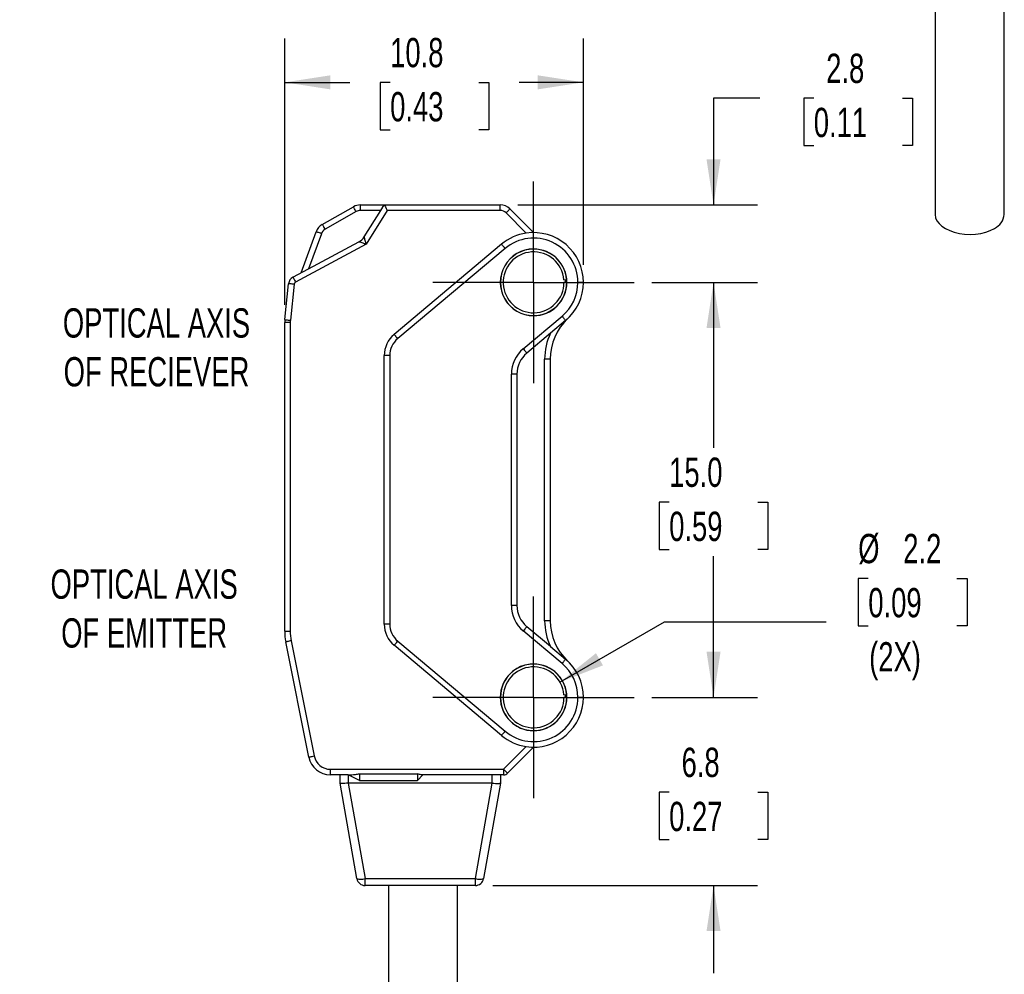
# Model space of a CAD drawing. Header units: millimetres. Extents: x 3 to 273, y 3 to 210.
# Tile 4 of 7: x 93 to 128, y 36 to 70. Entities that reach past the tile are written whole.
import ezdxf

# ---------------------------------------------------------------- set-up
doc = ezdxf.new("R2010")
doc.units = ezdxf.units.MM
doc.header["$LTSCALE"] = 0.5
doc.linetypes.add('CENTERX2', pattern=[20.32, 12.7, -2.54, 2.54, -2.54])
doc.layers.add('CENTER', color=40, linetype='CENTERX2')
doc.layers.add('DIMENSIONS', color=140, linetype='Continuous', lineweight=25)
doc.styles.add('SLDTEXTSTYLE0', font='TXT', dxfattribs={"width": 0.7})
doc.dimstyles.new('SLDDIMSTYLE0', dxfattribs={"dimtxt": 1.079004, "dimasz": 1.651, "dimexe": 0, "dimexo": 0.0625, "dimgap": 0.269751, "dimtad": 0, "dimtih": 1, "dimtoh": 1, "dimrnd": 1e-09, "dimzin": 12, "dimdsep": 46, "dimtxsty": 'SLDTEXTSTYLE0', "dimsah": 1, "dimcen": 0.09, "dimadec": 0, "dimazin": 3, "dimtfac": 1, "dimtmove": 0, "dimatfit": 0, "dimfxl": 0, "dimfrac": 2, "dimtolj": 1, "dimtzin": 12, "dimarcsym": 0})
doc.dimstyles.new('SLDDIMSTYLE1', dxfattribs={"dimtxt": 1.079004, "dimasz": 1.651, "dimexe": 0, "dimexo": 0.0625, "dimgap": 0.269751, "dimtad": 0, "dimtih": 1, "dimtoh": 1, "dimrnd": 1e-09, "dimzin": 12, "dimdsep": 46, "dimtxsty": 'SLDTEXTSTYLE0', "dimsah": 1, "dimcen": 0.09, "dimadec": 0, "dimazin": 3, "dimtfac": 1, "dimtofl": 0, "dimtmove": 0, "dimatfit": 3, "dimfxl": 0, "dimfrac": 2, "dimtolj": 1, "dimtzin": 12, "dimarcsym": 0})
doc.dimstyles.new('SLDDIMSTYLE3', dxfattribs={"dimtxt": 1.079004, "dimasz": 1.651, "dimexe": 0, "dimexo": 0.0625, "dimgap": 0.269751, "dimtad": 0, "dimtih": 1, "dimtoh": 1, "dimrnd": 1e-09, "dimzin": 4, "dimdsep": 46, "dimtxsty": 'SLDTEXTSTYLE0', "dimsah": 1, "dimcen": 0.09, "dimadec": 0, "dimazin": 1, "dimtfac": 1, "dimtofl": 0, "dimtmove": 0, "dimatfit": 3, "dimfxl": 0, "dimfrac": 2, "dimtolj": 1, "dimtzin": 12, "dimarcsym": 0})
doc.dimstyles.new('SLDDIMSTYLE4', dxfattribs={"dimtxt": 1.079004, "dimasz": 1.651, "dimexe": 0, "dimexo": 0.0625, "dimgap": 0.269751, "dimtad": 0, "dimtih": 1, "dimtoh": 1, "dimrnd": 1e-09, "dimzin": 12, "dimdsep": 46, "dimtxsty": 'SLDTEXTSTYLE0', "dimsah": 1, "dimcen": 0, "dimadec": 0, "dimazin": 3, "dimtfac": 1, "dimtofl": 0, "dimtmove": 0, "dimatfit": 3, "dimfxl": 0, "dimfrac": 2, "dimtolj": 1, "dimtzin": 12, "dimarcsym": 0})

# ---------------------------------------------------------------- blocks, each defined once
blk = doc.blocks.new('_D_7')
at = {"layer": 'DIMENSIONS'}
for p, q in [((102.303, 59.704), (102.303, 69.338)), ((113.103, 61.156), (113.103, 69.338)), ((102.303, 67.751), (104.654, 67.751)), ((106.116, 67.751), (105.753, 67.751)), ((105.753, 67.751), (105.753, 66.036)), ((109.322, 67.751), (109.684, 67.751)), ((109.684, 67.751), (109.684, 66.036)), ((113.103, 67.751), (110.784, 67.751)), ((105.753, 66.036), (106.116, 66.036)), ((109.684, 66.036), (109.322, 66.036))]:
    blk.add_line(p, q, dxfattribs=at)
for points in [[(102.303, 67.751), (103.954, 67.497), (103.954, 68.005)], [(113.103, 67.751), (111.452, 68.005), (111.452, 67.497)]]:
    blk.add_solid(points, dxfattribs=at)
at = {"layer": 'DIMENSIONS', "char_height": 1.0583, "attachment_point": 1, "style": 'SLDTEXTSTYLE0'}
for s, insert in [('10.8', (106.116, 69.357)), ('0.43', (106.116, 67.4))]:
    blk.add_mtext(s, dxfattribs=dict(at, insert=insert))
blk = doc.blocks.new('_D_8')
at = {"layer": 'DIMENSIONS'}
for p, q in [((117.81, 45.521), (117.81, 48.696)), ((115.578, 45.521), (119.397, 45.521)), ((116.206, 42.095), (115.844, 42.095)), ((115.844, 42.095), (115.844, 40.38)), ((119.413, 42.095), (119.775, 42.095)), ((119.775, 42.095), (119.775, 40.38)), ((115.844, 40.38), (116.206, 40.38)), ((119.775, 40.38), (119.413, 40.38)), ((109.834, 38.721), (119.397, 38.721)), ((117.81, 38.721), (117.81, 35.546))]:
    blk.add_line(p, q, dxfattribs=at)
for points in [[(117.81, 45.521), (118.064, 47.172), (117.556, 47.172)], [(117.81, 38.721), (117.556, 37.07), (118.064, 37.07)]]:
    blk.add_solid(points, dxfattribs=at)
at = {"layer": 'DIMENSIONS', "char_height": 1.0583, "attachment_point": 1, "style": 'SLDTEXTSTYLE0'}
for s, insert in [('6.8', (116.655, 43.701)), ('0.27', (116.206, 41.745))]:
    blk.add_mtext(s, dxfattribs=dict(at, insert=insert))
blk = doc.blocks.new('_D_9')
at = {"layer": 'DIMENSIONS'}
for p, q in [((115.578, 60.521), (119.397, 60.521)), ((117.81, 60.521), (117.81, 54.538)), ((116.206, 52.582), (115.844, 52.582)), ((115.844, 52.582), (115.844, 50.867)), ((119.413, 52.582), (119.775, 52.582)), ((119.775, 52.582), (119.775, 50.867)), ((115.844, 50.867), (116.206, 50.867)), ((117.81, 45.521), (117.81, 50.625)), ((119.775, 50.867), (119.413, 50.867)), ((115.578, 45.521), (119.397, 45.521))]:
    blk.add_line(p, q, dxfattribs=at)
for points in [[(117.81, 60.521), (117.556, 58.87), (118.064, 58.87)], [(117.81, 45.521), (118.064, 47.172), (117.556, 47.172)]]:
    blk.add_solid(points, dxfattribs=at)
at = {"layer": 'DIMENSIONS', "char_height": 1.0583, "attachment_point": 1, "style": 'SLDTEXTSTYLE0'}
for s, insert in [('15.0', (116.206, 54.188)), ('0.59', (116.206, 52.231))]:
    blk.add_mtext(s, dxfattribs=dict(at, insert=insert))
blk = doc.blocks.new('_D_10')
at = {"layer": 'DIMENSIONS'}
for p, q in [((119.49, 67.182), (117.81, 67.182)), ((117.81, 67.182), (117.81, 63.321)), ((121.435, 67.182), (121.073, 67.182)), ((121.073, 67.182), (121.073, 65.467)), ((124.641, 67.182), (125.004, 67.182)), ((125.004, 67.182), (125.004, 65.467)), ((121.073, 65.467), (121.435, 65.467)), ((125.004, 65.467), (124.641, 65.467)), ((110.731, 63.321), (119.397, 63.321)), ((115.578, 60.521), (119.397, 60.521)), ((117.81, 60.521), (117.81, 57.346))]:
    blk.add_line(p, q, dxfattribs=at)
for points in [[(117.81, 63.321), (118.064, 64.972), (117.556, 64.972)], [(117.81, 60.521), (117.556, 58.87), (118.064, 58.87)]]:
    blk.add_solid(points, dxfattribs=at)
at = {"layer": 'DIMENSIONS', "char_height": 1.0583, "attachment_point": 1, "style": 'SLDTEXTSTYLE0'}
for s, insert in [('2.8', (121.884, 68.788)), ('0.11', (121.435, 66.831))]:
    blk.add_mtext(s, dxfattribs=dict(at, insert=insert))
blk = doc.blocks.new('_D_11')
at = {"layer": 'DIMENSIONS'}
for p, q in [((123.407, 49.823), (123.045, 49.823)), ((123.045, 49.823), (123.045, 48.108)), ((126.614, 49.823), (126.976, 49.823)), ((126.976, 49.823), (126.976, 48.108)), ((112.255, 46.071), (116.04, 48.256)), ((116.04, 48.256), (121.889, 48.256)), ((123.045, 48.108), (123.407, 48.108)), ((126.976, 48.108), (126.614, 48.108))]:
    blk.add_line(p, q, dxfattribs=at)
blk.add_solid([(112.255, 46.071), (113.812, 46.677), (113.558, 47.117)], dxfattribs=at)
at = {"layer": 'DIMENSIONS', "char_height": 1.0583, "attachment_point": 1, "style": 'SLDTEXTSTYLE0'}
for s, insert in [('%%c', (123.041, 51.429)), ('2.2', (124.671, 51.429)), ('0.09', (123.407, 49.473)), ('(2X)', (123.438, 47.516))]:
    blk.add_mtext(s, dxfattribs=dict(at, insert=insert))
blk = doc.blocks.new('SW_CENTERMARKSYMBOL_2')
at = {"layer": 'CENTER', "color": 0}
for p, q in [((0, 2.54), (0, 3.64)), ((0, 0), (0, 2.54)), ((-2.54, 0), (-3.64, 0)), ((0, 0), (-2.54, 0)), ((0, 0), (0, -2.54)), ((0, 0), (2.54, 0)), ((2.54, 0), (3.64, 0)), ((0, -2.54), (0, -3.64))]:
    blk.add_line(p, q, dxfattribs=at)
blk = doc.blocks.new('SW_CENTERMARKSYMBOL_3')
at = {"layer": 'CENTER', "color": 0}
for p, q in [((0, 2.54), (0, 3.64)), ((0, 0), (0, 2.54)), ((-2.54, 0), (-3.64, 0)), ((0, 0), (-2.54, 0)), ((0, 0), (0, -2.54)), ((0, 0), (2.54, 0)), ((2.54, 0), (3.64, 0)), ((0, -2.54), (0, -3.64))]:
    blk.add_line(p, q, dxfattribs=at)

msp = doc.modelspace()

# ---------------------------------------------------------------- linework, layer by layer
for p, q in [((125.82489, 75.83199), (125.82489, 62.97767)), ((128.32489, 62.97767), (128.32489, 75.66871)), ((103.66216, 62.6123), (104.78752, 63.25536)), ((104.88674, 63.08171), (103.76139, 62.43866)), ((105.03559, 63.32124), (105.03559, 63.12124)), ((105.03559, 63.32124), (105.9028, 63.32124)), ((105.77674, 63.12124), (105.03559, 63.12124)), ((105.17294, 62.16328), (105.77674, 63.12124)), ((106.01316, 63.12124), (105.24395, 61.90086)), ((105.77674, 63.12124), (105.9028, 63.32124)), ((105.9028, 63.32124), (110.0957, 63.32124)), ((110.0957, 63.12124), (106.01316, 63.12124)), ((110.0957, 63.12124), (110.0957, 63.32124)), ((111.03935, 62.30186), (110.30783, 63.03337)), ((110.44925, 63.1748), (111.3028, 62.32124)), ((102.9028, 60.8674), (103.44021, 62.3487)), ((103.62822, 62.28049), (103.16721, 61.00977)), ((103.16721, 61.00977), (104.987, 61.98965)), ((105.24395, 61.90086), (102.69573, 60.52874)), ((110.14579, 61.90012), (106.26002, 58.63957)), ((110.27434, 61.74691), (106.38857, 58.48636)), ((102.60091, 60.70483), (103.16721, 61.00977)), ((112.39862, 60.61711), (112.49824, 60.62583)), ((102.30828, 59.17336), (102.44478, 60.47205)), ((102.64368, 60.45115), (102.50719, 59.15246)), ((112.5028, 60.52124), (112.4028, 60.52124)), ((113.1028, 60.52124), (112.9028, 60.52124)), ((110.93146, 58.12099), (112.33126, 59.29557)), ((112.45982, 59.14236), (111.90922, 58.68035)), ((102.5028, 59.06883), (102.3028, 59.06883)), ((102.3028, 47.91928), (102.3028, 59.06883)), ((102.5028, 59.06883), (102.5028, 47.91928)), ((111.90922, 58.68035), (111.06002, 57.96778)), ((106.1028, 57.87353), (105.9028, 57.87353)), ((105.9028, 48.16895), (105.9028, 57.87353)), ((106.1028, 57.87353), (106.1028, 48.16895)), ((111.9028, 57.74996), (111.7028, 57.74996)), ((111.7028, 48.29252), (111.7028, 57.74996)), ((111.9028, 57.74996), (111.9028, 48.29252)), ((110.5028, 48.84074), (110.5028, 57.20174)), ((110.7028, 57.20174), (110.5028, 57.20174)), ((110.7028, 57.20174), (110.7028, 48.84074)), ((110.7028, 48.84074), (110.5028, 48.84074)), ((106.1028, 48.16895), (105.9028, 48.16895)), ((111.90922, 47.36213), (111.06002, 48.0747)), ((111.9028, 48.29252), (111.7028, 48.29252)), ((102.3028, 47.91928), (102.5028, 47.91928)), ((112.33126, 46.74691), (110.93146, 47.92149)), ((103.17418, 43.36435), (102.34164, 47.52705)), ((102.53776, 47.56627), (103.3703, 43.40357)), ((110.14579, 44.14236), (106.26002, 47.40291)), ((106.38857, 47.55612), (110.27434, 44.29557)), ((111.90922, 47.36213), (112.45982, 46.90012)), ((112.39862, 45.61711), (112.49824, 45.62583)), ((112.5028, 45.52124), (112.4028, 45.52124)), ((113.1028, 45.52124), (112.9028, 45.52124)), ((110.21996, 42.92124), (111.03935, 43.74063)), ((111.3028, 43.72124), (110.36138, 42.77982)), ((103.95865, 42.92124), (110.21996, 42.92124)), ((103.95865, 42.72124), (103.95865, 42.92124)), ((105.0028, 42.76124), (107.1028, 42.76124)), ((105.0028, 42.76124), (105.0028, 42.52124)), ((107.1028, 42.76124), (107.1028, 42.52124)), ((110.21996, 42.92124), (110.21996, 42.72124)), ((104.6028, 42.72124), (103.95865, 42.72124)), ((104.3028, 42.42124), (104.3028, 42.72124)), ((104.9115, 38.96915), (104.30284, 42.42105)), ((104.59828, 42.42105), (105.20694, 38.96915)), ((105.0028, 42.52124), (104.6028, 42.72124)), ((104.6028, 42.72124), (104.6028, 42.42124)), ((109.8028, 42.42124), (104.6028, 42.42124)), ((105.0028, 42.52124), (107.1028, 42.52124)), ((107.1028, 42.52124), (107.3028, 42.72124)), ((109.8028, 42.72124), (107.3028, 42.72124)), ((109.19866, 38.96915), (109.80733, 42.42105)), ((110.10277, 42.42105), (109.49411, 38.96915)), ((110.21996, 42.72124), (109.8028, 42.72124)), ((109.8028, 42.42124), (109.8028, 42.72124)), ((110.1028, 42.72124), (110.1028, 42.42124)), ((105.20694, 38.96915), (109.19866, 38.96915)), ((105.20694, 38.72124), (105.20694, 38.96915)), ((109.19866, 38.72124), (109.19866, 38.96915)), ((109.19866, 38.72124), (105.20694, 38.72124)), ((106.0528, 38.72124), (106.0528, 31.45233)), ((108.5528, 31.45233), (108.5528, 38.72124))]:
    msp.add_line(p, q)
at = {"flags": 128}
for points in [[(104.88674, 63.08171), (104.86739, 63.11559), (104.84877, 63.14817), (104.83162, 63.17819), (104.81658, 63.2045), (104.80424, 63.2261), (104.79507, 63.24214), (104.78942, 63.25203), (104.78752, 63.25536)], [(105.9028, 63.32124), (105.90702, 63.31359), (105.92063, 63.28894), (105.94325, 63.24794), (105.97745, 63.18596), (106.01316, 63.12124)], [(110.44925, 63.1748), (110.44653, 63.17208), (110.43849, 63.16403), (110.42542, 63.15096), (110.40783, 63.13337), (110.3864, 63.11194), (110.36195, 63.08749), (110.33542, 63.06096), (110.30783, 63.03337)], [(125.82489, 62.97767), (125.82494, 62.97114), (125.8421, 62.85834), (125.88961, 62.74848), (125.96631, 62.64426), (126.07031, 62.54825), (126.19904, 62.46282), (126.34933, 62.39006), (126.5175, 62.33177), (126.69939, 62.28939), (126.89052, 62.26395), (127.08619, 62.25609), (127.28159, 62.26599), (127.4719, 62.29342), (127.65243, 62.3377), (127.81874, 62.39773), (127.96673, 62.47205)], [(103.62822, 62.28049), (103.59154, 62.2938), (103.55627, 62.3066), (103.52377, 62.31839), (103.49527, 62.32872), (103.47189, 62.33721), (103.45452, 62.34351), (103.44382, 62.34739), (103.44021, 62.3487)], [(103.66216, 62.6123), (103.66407, 62.60897), (103.66972, 62.59909), (103.67889, 62.58304), (103.69123, 62.56144), (103.70626, 62.53513), (103.72342, 62.50511), (103.74203, 62.47253), (103.76139, 62.43866)], [(110.27434, 61.74691), (110.24926, 61.7768), (110.22515, 61.80554), (110.20292, 61.83203), (110.18344, 61.85525), (110.16745, 61.8743), (110.15557, 61.88846), (110.14826, 61.89718), (110.14579, 61.90012)], [(102.60091, 60.70483), (102.60273, 60.70145), (102.60812, 60.69143), (102.61689, 60.67516), (102.62868, 60.65326), (102.64305, 60.62657), (102.65944, 60.59613), (102.67723, 60.56309), (102.69573, 60.52874)], [(102.64368, 60.45115), (102.60488, 60.45523), (102.56757, 60.45915), (102.53318, 60.46276), (102.50304, 60.46593), (102.4783, 60.46853), (102.45992, 60.47046), (102.4486, 60.47165), (102.44478, 60.47205)], [(102.30828, 59.17336), (102.3121, 59.17296), (102.32342, 59.17177), (102.3418, 59.16984), (102.36654, 59.16724), (102.39668, 59.16407), (102.43107, 59.16046), (102.46838, 59.15653), (102.50719, 59.15246)], [(112.33126, 59.29557), (112.35634, 59.26568), (112.38046, 59.23694), (112.40269, 59.21045), (112.42217, 59.18724), (112.43816, 59.16818), (112.45004, 59.15402), (112.45735, 59.14531), (112.45982, 59.14236)], [(106.38857, 58.48636), (106.36349, 58.51625), (106.33938, 58.545), (106.31715, 58.57148), (106.29767, 58.5947), (106.28168, 58.61375), (106.2698, 58.62791), (106.26249, 58.63663), (106.26002, 58.63957)], [(111.06002, 57.96778), (111.05755, 57.97073), (111.05023, 57.97945), (111.03835, 57.99361), (111.02236, 58.01266), (111.00288, 58.03588), (110.98066, 58.06236), (110.95654, 58.0911), (110.93146, 58.12099)], [(111.06002, 48.0747), (111.05755, 48.07175), (111.05023, 48.06303), (111.03835, 48.04888), (111.02236, 48.02982), (111.00288, 48.00661), (110.98066, 47.98012), (110.95654, 47.95138), (110.93146, 47.92149)], [(102.53776, 47.56627), (102.4995, 47.55862), (102.46271, 47.55126), (102.4288, 47.54448), (102.39908, 47.53854), (102.37469, 47.53366), (102.35657, 47.53003), (102.34541, 47.5278), (102.34164, 47.52705)], [(106.38857, 47.55612), (106.36349, 47.52623), (106.33938, 47.49749), (106.31715, 47.471), (106.29767, 47.44778), (106.28168, 47.42873), (106.2698, 47.41457), (106.26249, 47.40585), (106.26002, 47.40291)], [(112.45982, 46.90012), (112.45735, 46.89718), (112.45004, 46.88846), (112.43816, 46.8743), (112.42217, 46.85525), (112.40269, 46.83203), (112.38046, 46.80554), (112.35634, 46.7768), (112.33126, 46.74691)], [(110.14579, 44.14236), (110.14826, 44.1453), (110.15557, 44.15402), (110.16745, 44.16818), (110.18344, 44.18723), (110.20292, 44.21045), (110.22515, 44.23694), (110.24926, 44.26568), (110.27434, 44.29557)], [(103.17418, 43.36435), (103.17795, 43.3651), (103.18911, 43.36733), (103.20723, 43.37096), (103.23162, 43.37584), (103.26134, 43.38178), (103.29525, 43.38856), (103.33204, 43.39592), (103.3703, 43.40357)], [(110.21996, 42.92124), (110.24755, 42.89365), (110.27408, 42.86712), (110.29853, 42.84267), (110.31996, 42.82124), (110.33755, 42.80365), (110.35062, 42.79058), (110.35867, 42.78254), (110.36138, 42.77982)]]:
    msp.add_lwpolyline(points, dxfattribs=at)
for centre, radius, start, end in [((105.03558, 62.82127), 0.49997, 89.999002, 119.745715), ((105.03558, 62.82127), 0.29997, 89.998355, 119.746631), ((110.0957, 62.82124), 0.5, 45.000239, 90.000258), ((110.0957, 62.82123), 0.30001, 45.000858, 89.999828), ((127.70998, 63.03359), 0.61745, 294.571635, 354.804011), ((103.91024, 62.17818), 0.5, 119.745114, 160.059579), ((103.91023, 62.17818), 0.3, 119.745065, 160.059707), ((111.30281, 60.52124), 1.8, 359.999956, 98.416428), ((104.74995, 62.42989), 0.5, 298.300582, 327.776681), ((111.3028, 60.52125), 1.79999, 98.416186, 129.999993), ((111.3028, 60.52124), 1.6, 0.000032, 129.999978), ((111.3028, 60.52124), 1.205, 89.999999, 270.000001), ((111.3028, 60.52124), 1.2, 89.999987, 270.000013), ((111.3028, 60.52124), 1.1, 4.999999, 0.000048), ((111.3028, 60.52124), 1.205, 270.000007, 89.999993), ((111.30281, 60.52124), 1.2, 4.999932, 90.000095), ((102.74313, 60.44069), 0.3, 118.300518, 174.000007), ((102.74313, 60.44069), 0.1, 118.299718, 174.000806), ((111.30295, 60.52125), 1.14986, 359.99954, 5.000151), ((111.3028, 60.52124), 1.2, 269.999956, 0.000033), ((111.3028, 60.52124), 1.6, 310.000041, 359.999963), ((111.3028, 60.52124), 1.8, 310.000036, 359.99999), ((103.30301, 59.06882), 1.0002, 174.000386, 179.999252), ((103.30301, 59.06882), 0.80021, 174.000872, 179.999376), ((113.90281, 57.74996), 2, 133.173571, 179.999973), ((106.9028, 57.87353), 1, 129.999895, 180.000109), ((106.90281, 57.87353), 0.8, 130.000144, 179.999909), ((113.9028, 57.74996), 2.2, 154.981804, 180.000007), ((111.7028, 57.20174), 1.2, 129.999999, 180.000028), ((111.7028, 57.20174), 1, 129.999977, 180.000012), ((111.7028, 48.84074), 1.2, 179.999995, 230.000001), ((111.7028, 48.84074), 1, 179.999988, 230.000023), ((106.9028, 48.16895), 1, 180.00002, 230.000004), ((106.9028, 48.16895), 0.8, 180.000031, 229.999983), ((113.9028, 48.29252), 2.2, 179.999981, 205.01822), ((113.9028, 48.29252), 2, 179.999989, 226.82648), ((104.30285, 47.91929), 2.00005, 180.000176, 191.309834), ((104.3028, 47.91928), 1.79999, 179.999983, 191.309963), ((111.3028, 45.52124), 1.205, 90, 270), ((111.3028, 45.52124), 1.2, 89.999987, 270.000013), ((111.3028, 45.52124), 1.205, 270, 90), ((111.3028, 45.52124), 1.2, 4.999986, 90.000005), ((111.3028, 45.52124), 1.6, 0.000004, 49.999975), ((111.3028, 45.52124), 1.8, 0.000026, 49.999978), ((111.3028, 45.52124), 1.1, 4.999999, 0), ((111.30291, 45.52125), 1.14989, 359.999598, 5.000082), ((111.3028, 45.52124), 1.6, 229.999993, 0.000006), ((111.3028, 45.52124), 1.8, 261.583657, 359.999985), ((111.3028, 45.52124), 1.2, 270, 359.999995), ((111.3028, 45.52124), 1.8, 230.000004, 261.583643), ((103.95865, 43.52124), 0.8, 191.309926, 269.999999), ((103.95865, 43.52124), 0.6, 191.309928, 270.000003), ((110.21996, 42.92124), 0.2, 270.000055, 314.999944), ((105.05922, 39.40984), 0.46479, 251.468717, 288.531283), ((105.20694, 39.02124), 0.3, 189.999959, 269.999994), ((109.34639, 39.40984), 0.46479, 251.468704, 288.531296), ((109.19866, 39.02124), 0.3, 270.000046, 350.000002)]:
    msp.add_arc(centre, radius, start, end)
for points, knots in [([(105.24395, 61.90086), (105.20949, 61.91283), (105.14896, 61.93385), (105.07731, 61.95837), (105.03241, 61.97404), (105.00889, 61.98226), (104.99481, 61.98712), (104.98855, 61.98915), (104.987, 61.98965)], [0, 0, 0, 0, 0.40255757, 0.70710236, 0.83560367, 0.92739707, 0.98203219, 1, 1, 1, 1]), ([(105.17294, 62.16328), (105.17333, 62.1617), (105.17493, 62.15532), (105.17881, 62.14094), (105.1854, 62.11691), (105.19797, 62.07104), (105.21753, 61.99789), (105.23436, 61.93606), (105.24395, 61.90086)], [0, 0, 0, 0, 0.01795994, 0.0725846, 0.16437751, 0.29289455, 0.59740534, 1, 1, 1, 1]), ([(104.6028, 42.72124), (104.68878, 42.72182), (104.82359, 42.72273), (104.95515, 42.751), (105.0028, 42.76124)], [0, 0, 0, 0, 0.63773299, 1, 1, 1, 1]), ([(107.3028, 42.72124), (107.25923, 42.72211), (107.18976, 42.72349), (107.12642, 42.75099), (107.1028, 42.76124)], [0, 0, 0, 0, 0.62714017, 1, 1, 1, 1]), ([(104.59828, 42.42105), (104.55781, 42.41768), (104.48201, 42.41136), (104.39007, 42.41216), (104.3298, 42.40899), (104.30846, 42.41854), (104.30284, 42.42105)], [0, 0, 0, 0, 0.40871452, 0.76556652, 0.93830159, 1, 1, 1, 1]), ([(104.6028, 42.42124), (104.60196, 42.42123), (104.60045, 42.42121), (104.59894, 42.4211), (104.59828, 42.42105)], [0, 0, 0, 0, 0.55956263, 1, 1, 1, 1]), ([(109.80733, 42.42105), (109.80648, 42.42111), (109.80498, 42.42122), (109.80347, 42.42123), (109.8028, 42.42124)], [0, 0, 0, 0, 0.56043902, 1, 1, 1, 1]), ([(109.80733, 42.42105), (109.84779, 42.41768), (109.92359, 42.41136), (110.01554, 42.41216), (110.0758, 42.40899), (110.09715, 42.41854), (110.10277, 42.42105)], [0, 0, 0, 0, 0.4087145, 0.76556648, 0.93830232, 1, 1, 1, 1])]:
    msp.add_open_spline(points, degree=3, knots=knots)

# ---------------------------------------------------------------- block references
at = {"layer": 'CENTER'}
for name, p in [('SW_CENTERMARKSYMBOL_2', (111.3028, 60.52124)), ('SW_CENTERMARKSYMBOL_3', (111.3028, 45.52124))]:
    msp.add_blockref(name, p, dxfattribs=at)

# ---------------------------------------------------------------- texts
at = {"layer": 'DIMENSIONS', "char_height": 1.0583333, "attachment_point": 2, "style": 'SLDTEXTSTYLE0'}
for s, insert in [('OPTICAL AXIS^JOF RECIEVER', (97.66687, 59.58356)), ('OPTICAL AXIS^JOF EMITTER', (97.22039, 50.14357))]:
    msp.add_mtext(s, dxfattribs=dict(at, insert=insert))

# ---------------------------------------------------------------- dimensions: what is measured, and where the dimension line sits
at = {"layer": 'DIMENSIONS'}
dim = msp.add_linear_dim(base=(113.1028, 67.75079), p1=(102.3028, 59.06883), p2=(113.1028, 60.52124), dimstyle='SLDDIMSTYLE1', dxfattribs=at)
dim.commit()
dim.dimension.update_dxf_attribs({"geometry": '_D_7', "text_midpoint": (107.7189, 67.75079), "dimtype": 160})
for base, p1, p2, dimstyle, picture, middle in [((117.8096, 60.52124), (110.0957, 63.32124), (114.9428, 60.52124), 'SLDDIMSTYLE0', '_D_10', (117.8096, 67.18206)), ((117.8096, 60.52124), (114.9428, 45.52124), (114.9428, 60.52124), 'SLDDIMSTYLE3', '_D_9', (117.8096, 52.58194)), ((117.8096, 45.52124), (109.19866, 38.72124), (114.9428, 45.52124), 'SLDDIMSTYLE0', '_D_8', (117.8096, 42.09535))]:
    dim = msp.add_linear_dim(base=base, p1=p1, p2=p2, angle=90, dimstyle=dimstyle, dxfattribs=at)
    dim.commit()
    dim.dimension.update_dxf_attribs({"geometry": picture, "text_midpoint": middle, "dimtype": 160})
dim = msp.add_diameter_dim_2p(p1=(110.35018, 44.97124), p2=(112.25543, 46.07124), text='<>\\P(2X)', dimstyle='SLDDIMSTYLE4', dxfattribs=at)
dim.commit()
dim.dimension.update_dxf_attribs({"geometry": '_D_11', "text_midpoint": (125.01036, 48.81383), "dimtype": 163})

doc.saveas('drawing.dxf')
